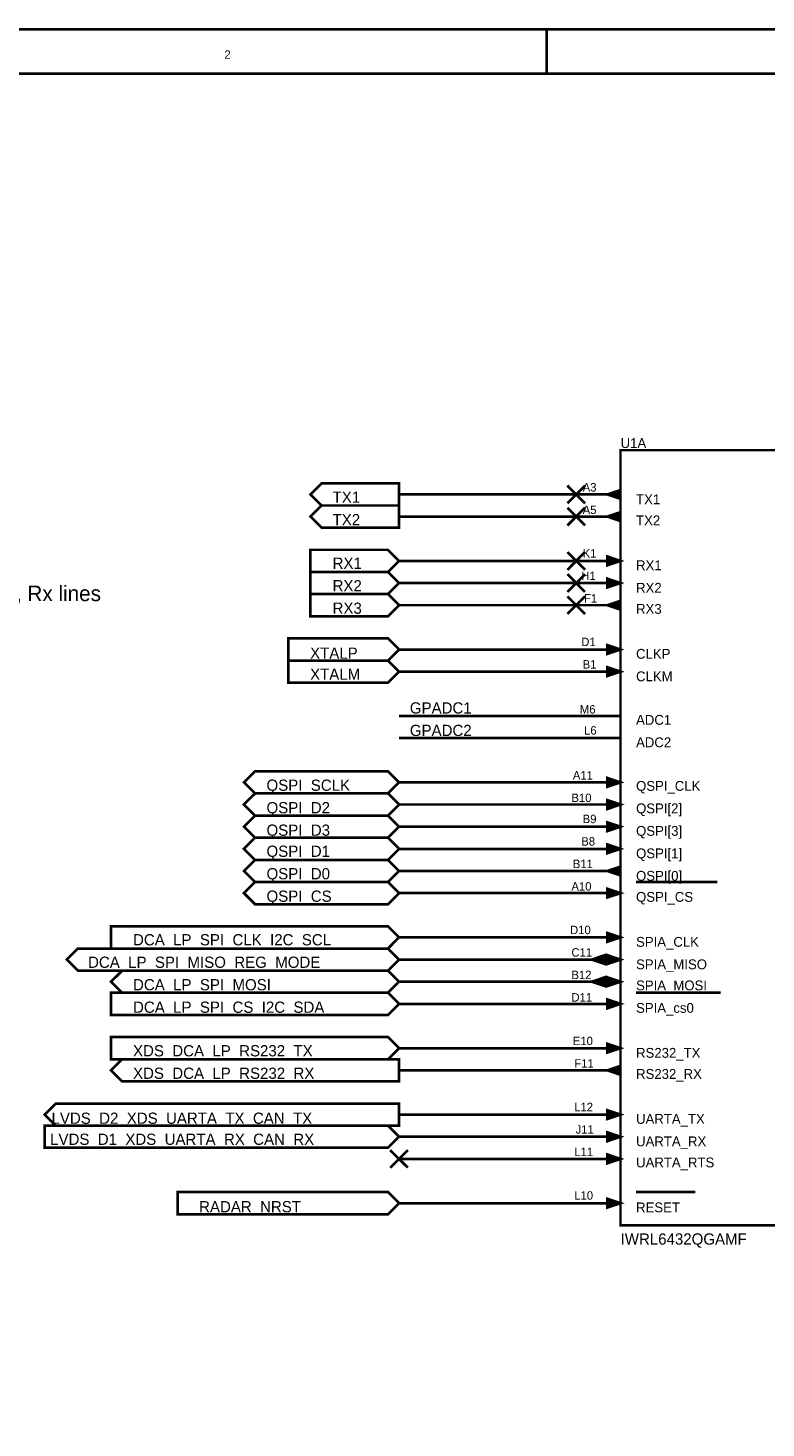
# Model space of a CAD drawing. Header units: inches. Extents: x 0 to 17, y 0 to 11.
# Tile 43 of 256: x 3.3 to 6.7, y 4.7 to 11. Entities that reach past the tile are written whole.
import ezdxf

# ---------------------------------------------------------------- set-up
doc = ezdxf.new("R2010")
doc.units = ezdxf.units.IN
doc.header["$MEASUREMENT"] = 0
doc.layers.add('Sheet', color=255, linetype='Continuous')

msp = doc.modelspace()

# ---------------------------------------------------------------- linework, layer by layer
at = {"layer": 'Sheet'}
for points in [[(0.0008, 11, 0.0118, 0.0118, 0), (17, 11, 0.0118, 0.0118, 0), (17, 0, 0.0118, 0.0118, 0), (0.0008, 0, 0.0118, 0.0118, 0), (0.0008, 11, 0.0118, 0.0118, 0)], [(0.0008, 11, 0.0039, 0.0039, 0), (0.0008, 0, 0.0039, 0.0039, 0), (17, 0, 0.0039, 0.0039, 0), (17, 11, 0.0039, 0.0039, 0), (0.0008, 11, 0.0039, 0.0039, 0), (0.0008, 11, 0.0039, 0.0039, 0)], [(0.2006, 10.7994, 0.0118, 0.0118, 0), (16.8002, 10.7994, 0.0118, 0.0118, 0), (16.8002, 0.1998, 0.0118, 0.0118, 0), (0.2006, 0.1998, 0.0118, 0.0118, 0), (0.2006, 10.7994, 0.0118, 0.0118, 0)], [(0.2006, 10.7994, 0.0039, 0.0039, 0), (0.2006, 0.1998, 0.0039, 0.0039, 0), (16.8002, 0.1998, 0.0039, 0.0039, 0), (16.8002, 10.7994, 0.0039, 0.0039, 0), (0.2006, 10.7994, 0.0039, 0.0039, 0), (0.2006, 10.7994, 0.0039, 0.0039, 0)], [(6.0003, 9.0997, 0.0118, 0.0118, 0), (7.8003, 9.0997, 0.0118, 0.0118, 0), (7.8003, 5.5999, 0.0118, 0.0118, 0), (6.0003, 5.5999, 0.0118, 0.0118, 0), (6.0003, 9.0997, 0.0118, 0.0118, 0)], [(6.0003, 9.0997, 0.0039, 0.0039, 0), (6.0003, 5.5999, 0.0039, 0.0039, 0), (7.8003, 5.5999, 0.0039, 0.0039, 0), (7.8003, 9.0997, 0.0039, 0.0039, 0), (6.0003, 9.0997, 0.0039, 0.0039, 0), (6.0003, 9.0997, 0.0039, 0.0039, 0)], [(4.6504, 8.8499, 0.0118, 0.0118, 0), (4.6005, 8.8998, 0.0118, 0.0118, 0), (4.6504, 8.9498, 0.0118, 0.0118, 0), (5.0005, 8.9498, 0.0118, 0.0118, 0), (5.0005, 8.8499, 0.0118, 0.0118, 0), (4.6504, 8.8499, 0.0118, 0.0118, 0)], [(4.6504, 8.8499, 0.0039, 0.0039, 0), (4.6005, 8.8998, 0.0039, 0.0039, 0), (4.6504, 8.9498, 0.0039, 0.0039, 0), (5.0005, 8.9498, 0.0039, 0.0039, 0), (5.0005, 8.8499, 0.0039, 0.0039, 0), (4.6504, 8.8499, 0.0039, 0.0039, 0)], [(5.9405, 8.8998, 0.0118, 0.0118, 0), (6.0003, 8.9197, 0.0118, 0.0118, 0), (6.0003, 8.88, 0.0118, 0.0118, 0), (5.9405, 8.8998, 0.0118, 0.0118, 0)], [(5.9405, 8.8998, 0.0039, 0.0039, 0), (6.0003, 8.9197, 0.0039, 0.0039, 0), (6.0003, 8.88, 0.0039, 0.0039, 0), (5.9405, 8.8998, 0.0039, 0.0039, 0)], [(4.6504, 8.75, 0.0118, 0.0118, 0), (4.6005, 8.7999, 0.0118, 0.0118, 0), (4.6504, 8.8499, 0.0118, 0.0118, 0), (5.0005, 8.8499, 0.0118, 0.0118, 0), (5.0005, 8.75, 0.0118, 0.0118, 0), (4.6504, 8.75, 0.0118, 0.0118, 0)], [(4.6504, 8.75, 0.0039, 0.0039, 0), (4.6005, 8.7999, 0.0039, 0.0039, 0), (4.6504, 8.8499, 0.0039, 0.0039, 0), (5.0005, 8.8499, 0.0039, 0.0039, 0), (5.0005, 8.75, 0.0039, 0.0039, 0), (4.6504, 8.75, 0.0039, 0.0039, 0)], [(5.9405, 8.7999, 0.0118, 0.0118, 0), (6.0003, 8.8197, 0.0118, 0.0118, 0), (6.0003, 8.7797, 0.0118, 0.0118, 0), (5.9405, 8.7999, 0.0118, 0.0118, 0)], [(5.9405, 8.7999, 0.0039, 0.0039, 0), (6.0003, 8.8197, 0.0039, 0.0039, 0), (6.0003, 8.7797, 0.0039, 0.0039, 0), (5.9405, 8.7999, 0.0039, 0.0039, 0)], [(4.6005, 8.5497, 0.0118, 0.0118, 0), (4.6005, 8.6497, 0.0118, 0.0118, 0), (4.9505, 8.6497, 0.0118, 0.0118, 0), (5.0005, 8.5997, 0.0118, 0.0118, 0), (4.9505, 8.5497, 0.0118, 0.0118, 0), (4.6005, 8.5497, 0.0118, 0.0118, 0)], [(4.6005, 8.5497, 0.0039, 0.0039, 0), (4.6005, 8.6497, 0.0039, 0.0039, 0), (4.9505, 8.6497, 0.0039, 0.0039, 0), (5.0005, 8.5997, 0.0039, 0.0039, 0), (4.9505, 8.5497, 0.0039, 0.0039, 0), (4.6005, 8.5497, 0.0039, 0.0039, 0)], [(5.9405, 8.6199, 0.0118, 0.0118, 0), (6.0003, 8.5997, 0.0118, 0.0118, 0), (5.9405, 8.5799, 0.0118, 0.0118, 0), (5.9405, 8.6199, 0.0118, 0.0118, 0)], [(5.9405, 8.6199, 0.0039, 0.0039, 0), (6.0003, 8.5997, 0.0039, 0.0039, 0), (5.9405, 8.5799, 0.0039, 0.0039, 0), (5.9405, 8.6199, 0.0039, 0.0039, 0)], [(4.6005, 8.4498, 0.0118, 0.0118, 0), (4.6005, 8.5497, 0.0118, 0.0118, 0), (4.9505, 8.5497, 0.0118, 0.0118, 0), (5.0005, 8.4998, 0.0118, 0.0118, 0), (4.9505, 8.4498, 0.0118, 0.0118, 0), (4.6005, 8.4498, 0.0118, 0.0118, 0)], [(4.6005, 8.4498, 0.0039, 0.0039, 0), (4.6005, 8.5497, 0.0039, 0.0039, 0), (4.9505, 8.5497, 0.0039, 0.0039, 0), (5.0005, 8.4998, 0.0039, 0.0039, 0), (4.9505, 8.4498, 0.0039, 0.0039, 0), (4.6005, 8.4498, 0.0039, 0.0039, 0)], [(5.9405, 8.52, 0.0118, 0.0118, 0), (6.0003, 8.4998, 0.0118, 0.0118, 0), (5.9405, 8.48, 0.0118, 0.0118, 0), (5.9405, 8.52, 0.0118, 0.0118, 0)], [(5.9405, 8.52, 0.0039, 0.0039, 0), (6.0003, 8.4998, 0.0039, 0.0039, 0), (5.9405, 8.48, 0.0039, 0.0039, 0), (5.9405, 8.52, 0.0039, 0.0039, 0)], [(4.6005, 8.3499, 0.0118, 0.0118, 0), (4.6005, 8.4498, 0.0118, 0.0118, 0), (4.9505, 8.4498, 0.0118, 0.0118, 0), (5.0005, 8.3999, 0.0118, 0.0118, 0), (4.9505, 8.3499, 0.0118, 0.0118, 0), (4.6005, 8.3499, 0.0118, 0.0118, 0)], [(4.6005, 8.3499, 0.0039, 0.0039, 0), (4.6005, 8.4498, 0.0039, 0.0039, 0), (4.9505, 8.4498, 0.0039, 0.0039, 0), (5.0005, 8.3999, 0.0039, 0.0039, 0), (4.9505, 8.3499, 0.0039, 0.0039, 0), (4.6005, 8.3499, 0.0039, 0.0039, 0)], [(5.9405, 8.3999, 0.0118, 0.0118, 0), (6.0003, 8.4197, 0.0118, 0.0118, 0), (6.0003, 8.3796, 0.0118, 0.0118, 0), (5.9405, 8.3999, 0.0118, 0.0118, 0)], [(5.9405, 8.3999, 0.0039, 0.0039, 0), (6.0003, 8.4197, 0.0039, 0.0039, 0), (6.0003, 8.3796, 0.0039, 0.0039, 0), (5.9405, 8.3999, 0.0039, 0.0039, 0)], [(4.5006, 8.1497, 0.0118, 0.0118, 0), (4.5006, 8.25, 0.0118, 0.0118, 0), (4.9505, 8.25, 0.0118, 0.0118, 0), (5.0005, 8.1996, 0.0118, 0.0118, 0), (4.9505, 8.1497, 0.0118, 0.0118, 0), (4.5006, 8.1497, 0.0118, 0.0118, 0)], [(4.5006, 8.1497, 0.0039, 0.0039, 0), (4.5006, 8.25, 0.0039, 0.0039, 0), (4.9505, 8.25, 0.0039, 0.0039, 0), (5.0005, 8.1996, 0.0039, 0.0039, 0), (4.9505, 8.1497, 0.0039, 0.0039, 0), (4.5006, 8.1497, 0.0039, 0.0039, 0)], [(5.9405, 8.2199, 0.0118, 0.0118, 0), (6.0003, 8.1996, 0.0118, 0.0118, 0), (5.9405, 8.1798, 0.0118, 0.0118, 0), (5.9405, 8.2199, 0.0118, 0.0118, 0)], [(5.9405, 8.2199, 0.0039, 0.0039, 0), (6.0003, 8.1996, 0.0039, 0.0039, 0), (5.9405, 8.1798, 0.0039, 0.0039, 0), (5.9405, 8.2199, 0.0039, 0.0039, 0)], [(4.5006, 8.0498, 0.0118, 0.0118, 0), (4.5006, 8.1497, 0.0118, 0.0118, 0), (4.9505, 8.1497, 0.0118, 0.0118, 0), (5.0005, 8.0997, 0.0118, 0.0118, 0), (4.9505, 8.0498, 0.0118, 0.0118, 0), (4.5006, 8.0498, 0.0118, 0.0118, 0)], [(4.5006, 8.0498, 0.0039, 0.0039, 0), (4.5006, 8.1497, 0.0039, 0.0039, 0), (4.9505, 8.1497, 0.0039, 0.0039, 0), (5.0005, 8.0997, 0.0039, 0.0039, 0), (4.9505, 8.0498, 0.0039, 0.0039, 0), (4.5006, 8.0498, 0.0039, 0.0039, 0)], [(5.9405, 8.12, 0.0118, 0.0118, 0), (6.0003, 8.0997, 0.0118, 0.0118, 0), (5.9405, 8.0799, 0.0118, 0.0118, 0), (5.9405, 8.12, 0.0118, 0.0118, 0)], [(5.9405, 8.12, 0.0039, 0.0039, 0), (6.0003, 8.0997, 0.0039, 0.0039, 0), (5.9405, 8.0799, 0.0039, 0.0039, 0), (5.9405, 8.12, 0.0039, 0.0039, 0)], [(4.3503, 7.5498, 0.0118, 0.0118, 0), (4.3003, 7.5998, 0.0118, 0.0118, 0), (4.3503, 7.6497, 0.0118, 0.0118, 0), (4.9505, 7.6497, 0.0118, 0.0118, 0), (5.0005, 7.5998, 0.0118, 0.0118, 0), (4.9505, 7.5498, 0.0118, 0.0118, 0), (4.3503, 7.5498, 0.0118, 0.0118, 0)], [(4.3503, 7.5498, 0.0039, 0.0039, 0), (4.3003, 7.5998, 0.0039, 0.0039, 0), (4.3503, 7.6497, 0.0039, 0.0039, 0), (4.9505, 7.6497, 0.0039, 0.0039, 0), (5.0005, 7.5998, 0.0039, 0.0039, 0), (4.9505, 7.5498, 0.0039, 0.0039, 0), (4.3503, 7.5498, 0.0039, 0.0039, 0)], [(5.9405, 7.62, 0.0118, 0.0118, 0), (6.0003, 7.5998, 0.0118, 0.0118, 0), (5.9405, 7.5799, 0.0118, 0.0118, 0), (5.9405, 7.62, 0.0118, 0.0118, 0)], [(5.9405, 7.62, 0.0039, 0.0039, 0), (6.0003, 7.5998, 0.0039, 0.0039, 0), (5.9405, 7.5799, 0.0039, 0.0039, 0), (5.9405, 7.62, 0.0039, 0.0039, 0)], [(4.3503, 7.4499, 0.0118, 0.0118, 0), (4.3003, 7.4999, 0.0118, 0.0118, 0), (4.3503, 7.5498, 0.0118, 0.0118, 0), (4.9505, 7.5498, 0.0118, 0.0118, 0), (5.0005, 7.4999, 0.0118, 0.0118, 0), (4.9505, 7.4499, 0.0118, 0.0118, 0), (4.3503, 7.4499, 0.0118, 0.0118, 0)], [(4.3503, 7.4499, 0.0039, 0.0039, 0), (4.3003, 7.4999, 0.0039, 0.0039, 0), (4.3503, 7.5498, 0.0039, 0.0039, 0), (4.9505, 7.5498, 0.0039, 0.0039, 0), (5.0005, 7.4999, 0.0039, 0.0039, 0), (4.9505, 7.4499, 0.0039, 0.0039, 0), (4.3503, 7.4499, 0.0039, 0.0039, 0)], [(5.9405, 7.5197, 0.0118, 0.0118, 0), (6.0003, 7.4999, 0.0118, 0.0118, 0), (5.9405, 7.4796, 0.0118, 0.0118, 0), (5.9405, 7.5197, 0.0118, 0.0118, 0)], [(5.9405, 7.5197, 0.0039, 0.0039, 0), (6.0003, 7.4999, 0.0039, 0.0039, 0), (5.9405, 7.4796, 0.0039, 0.0039, 0), (5.9405, 7.5197, 0.0039, 0.0039, 0)], [(4.3503, 7.35, 0.0118, 0.0118, 0), (4.3003, 7.3999, 0.0118, 0.0118, 0), (4.3503, 7.4499, 0.0118, 0.0118, 0), (4.9505, 7.4499, 0.0118, 0.0118, 0), (5.0005, 7.3999, 0.0118, 0.0118, 0), (4.9505, 7.35, 0.0118, 0.0118, 0), (4.3503, 7.35, 0.0118, 0.0118, 0)], [(4.3503, 7.35, 0.0039, 0.0039, 0), (4.3003, 7.3999, 0.0039, 0.0039, 0), (4.3503, 7.4499, 0.0039, 0.0039, 0), (4.9505, 7.4499, 0.0039, 0.0039, 0), (5.0005, 7.3999, 0.0039, 0.0039, 0), (4.9505, 7.35, 0.0039, 0.0039, 0), (4.3503, 7.35, 0.0039, 0.0039, 0)], [(5.9405, 7.4198, 0.0118, 0.0118, 0), (6.0003, 7.3999, 0.0118, 0.0118, 0), (5.9405, 7.3797, 0.0118, 0.0118, 0), (5.9405, 7.4198, 0.0118, 0.0118, 0)], [(5.9405, 7.4198, 0.0039, 0.0039, 0), (6.0003, 7.3999, 0.0039, 0.0039, 0), (5.9405, 7.3797, 0.0039, 0.0039, 0), (5.9405, 7.4198, 0.0039, 0.0039, 0)], [(4.3503, 7.2497, 0.0118, 0.0118, 0), (4.3003, 7.2996, 0.0118, 0.0118, 0), (4.3503, 7.35, 0.0118, 0.0118, 0), (4.9505, 7.35, 0.0118, 0.0118, 0), (5.0005, 7.2996, 0.0118, 0.0118, 0), (4.9505, 7.2497, 0.0118, 0.0118, 0), (4.3503, 7.2497, 0.0118, 0.0118, 0)], [(4.3503, 7.2497, 0.0039, 0.0039, 0), (4.3003, 7.2996, 0.0039, 0.0039, 0), (4.3503, 7.35, 0.0039, 0.0039, 0), (4.9505, 7.35, 0.0039, 0.0039, 0), (5.0005, 7.2996, 0.0039, 0.0039, 0), (4.9505, 7.2497, 0.0039, 0.0039, 0), (4.3503, 7.2497, 0.0039, 0.0039, 0)], [(5.9405, 7.3199, 0.0118, 0.0118, 0), (6.0003, 7.2996, 0.0118, 0.0118, 0), (5.9405, 7.2798, 0.0118, 0.0118, 0), (5.9405, 7.3199, 0.0118, 0.0118, 0)], [(5.9405, 7.3199, 0.0039, 0.0039, 0), (6.0003, 7.2996, 0.0039, 0.0039, 0), (5.9405, 7.2798, 0.0039, 0.0039, 0), (5.9405, 7.3199, 0.0039, 0.0039, 0)], [(4.3503, 7.1498, 0.0118, 0.0118, 0), (4.3003, 7.1997, 0.0118, 0.0118, 0), (4.3503, 7.2497, 0.0118, 0.0118, 0), (4.9505, 7.2497, 0.0118, 0.0118, 0), (5.0005, 7.1997, 0.0118, 0.0118, 0), (4.9505, 7.1498, 0.0118, 0.0118, 0), (4.3503, 7.1498, 0.0118, 0.0118, 0)], [(4.3503, 7.1498, 0.0039, 0.0039, 0), (4.3003, 7.1997, 0.0039, 0.0039, 0), (4.3503, 7.2497, 0.0039, 0.0039, 0), (4.9505, 7.2497, 0.0039, 0.0039, 0), (5.0005, 7.1997, 0.0039, 0.0039, 0), (4.9505, 7.1498, 0.0039, 0.0039, 0), (4.3503, 7.1498, 0.0039, 0.0039, 0)], [(5.9405, 7.1997, 0.0118, 0.0118, 0), (6.0003, 7.2199, 0.0118, 0.0118, 0), (6.0003, 7.1799, 0.0118, 0.0118, 0), (5.9405, 7.1997, 0.0118, 0.0118, 0)], [(5.9405, 7.1997, 0.0039, 0.0039, 0), (6.0003, 7.2199, 0.0039, 0.0039, 0), (6.0003, 7.1799, 0.0039, 0.0039, 0), (5.9405, 7.1997, 0.0039, 0.0039, 0)], [(4.3503, 7.0498, 0.0118, 0.0118, 0), (4.3003, 7.0998, 0.0118, 0.0118, 0), (4.3503, 7.1498, 0.0118, 0.0118, 0), (4.9505, 7.1498, 0.0118, 0.0118, 0), (5.0005, 7.0998, 0.0118, 0.0118, 0), (4.9505, 7.0498, 0.0118, 0.0118, 0), (4.3503, 7.0498, 0.0118, 0.0118, 0)], [(4.3503, 7.0498, 0.0039, 0.0039, 0), (4.3003, 7.0998, 0.0039, 0.0039, 0), (4.3503, 7.1498, 0.0039, 0.0039, 0), (4.9505, 7.1498, 0.0039, 0.0039, 0), (5.0005, 7.0998, 0.0039, 0.0039, 0), (4.9505, 7.0498, 0.0039, 0.0039, 0), (4.3503, 7.0498, 0.0039, 0.0039, 0)], [(5.9405, 7.1196, 0.0118, 0.0118, 0), (6.0003, 7.0998, 0.0118, 0.0118, 0), (5.9405, 7.08, 0.0118, 0.0118, 0), (5.9405, 7.1196, 0.0118, 0.0118, 0)], [(5.9405, 7.1196, 0.0039, 0.0039, 0), (6.0003, 7.0998, 0.0039, 0.0039, 0), (5.9405, 7.08, 0.0039, 0.0039, 0), (5.9405, 7.1196, 0.0039, 0.0039, 0)], [(3.7005, 6.8496, 0.0118, 0.0118, 0), (3.7005, 6.9499, 0.0118, 0.0118, 0), (4.9505, 6.9499, 0.0118, 0.0118, 0), (5.0005, 6.9, 0.0118, 0.0118, 0), (4.9505, 6.8496, 0.0118, 0.0118, 0), (3.7005, 6.8496, 0.0118, 0.0118, 0)], [(3.7005, 6.8496, 0.0039, 0.0039, 0), (3.7005, 6.9499, 0.0039, 0.0039, 0), (4.9505, 6.9499, 0.0039, 0.0039, 0), (5.0005, 6.9, 0.0039, 0.0039, 0), (4.9505, 6.8496, 0.0039, 0.0039, 0), (3.7005, 6.8496, 0.0039, 0.0039, 0)], [(5.9405, 6.9198, 0.0118, 0.0118, 0), (6.0003, 6.9, 0.0118, 0.0118, 0), (5.9405, 6.8798, 0.0118, 0.0118, 0), (5.9405, 6.9198, 0.0118, 0.0118, 0)], [(5.9405, 6.9198, 0.0039, 0.0039, 0), (6.0003, 6.9, 0.0039, 0.0039, 0), (5.9405, 6.8798, 0.0039, 0.0039, 0), (5.9405, 6.9198, 0.0039, 0.0039, 0)], [(3.5507, 6.7497, 0.0118, 0.0118, 0), (3.5007, 6.7997, 0.0118, 0.0118, 0), (3.5507, 6.8496, 0.0118, 0.0118, 0), (4.9505, 6.8496, 0.0118, 0.0118, 0), (5.0005, 6.7997, 0.0118, 0.0118, 0), (4.9505, 6.7497, 0.0118, 0.0118, 0), (3.5507, 6.7497, 0.0118, 0.0118, 0)], [(3.5507, 6.7497, 0.0039, 0.0039, 0), (3.5007, 6.7997, 0.0039, 0.0039, 0), (3.5507, 6.8496, 0.0039, 0.0039, 0), (4.9505, 6.8496, 0.0039, 0.0039, 0), (5.0005, 6.7997, 0.0039, 0.0039, 0), (4.9505, 6.7497, 0.0039, 0.0039, 0), (3.5507, 6.7497, 0.0039, 0.0039, 0)], [(5.9302, 6.8199, 0.0118, 0.0118, 0), (5.9302, 6.7798, 0.0118, 0.0118, 0), (5.8703, 6.7997, 0.0118, 0.0118, 0), (5.9302, 6.8199, 0.0118, 0.0118, 0)], [(5.9405, 6.8199, 0.0118, 0.0118, 0), (6.0003, 6.7997, 0.0118, 0.0118, 0), (5.9405, 6.7798, 0.0118, 0.0118, 0), (5.9405, 6.8199, 0.0118, 0.0118, 0)], [(5.9302, 6.8199, 0.0039, 0.0039, 0), (5.9302, 6.7798, 0.0039, 0.0039, 0), (5.8703, 6.7997, 0.0039, 0.0039, 0), (5.9302, 6.8199, 0.0039, 0.0039, 0)], [(5.9405, 6.8199, 0.0039, 0.0039, 0), (6.0003, 6.7997, 0.0039, 0.0039, 0), (5.9405, 6.7798, 0.0039, 0.0039, 0), (5.9405, 6.8199, 0.0039, 0.0039, 0)], [(3.7505, 6.6498, 0.0118, 0.0118, 0), (3.7005, 6.6998, 0.0118, 0.0118, 0), (3.7505, 6.7497, 0.0118, 0.0118, 0), (4.9505, 6.7497, 0.0118, 0.0118, 0), (5.0005, 6.6998, 0.0118, 0.0118, 0), (4.9505, 6.6498, 0.0118, 0.0118, 0), (3.7505, 6.6498, 0.0118, 0.0118, 0)], [(3.7505, 6.6498, 0.0039, 0.0039, 0), (3.7005, 6.6998, 0.0039, 0.0039, 0), (3.7505, 6.7497, 0.0039, 0.0039, 0), (4.9505, 6.7497, 0.0039, 0.0039, 0), (5.0005, 6.6998, 0.0039, 0.0039, 0), (4.9505, 6.6498, 0.0039, 0.0039, 0), (3.7505, 6.6498, 0.0039, 0.0039, 0)], [(5.9302, 6.72, 0.0118, 0.0118, 0), (5.9302, 6.6799, 0.0118, 0.0118, 0), (5.8703, 6.6998, 0.0118, 0.0118, 0), (5.9302, 6.72, 0.0118, 0.0118, 0)], [(5.9302, 6.72, 0.0039, 0.0039, 0), (5.9302, 6.6799, 0.0039, 0.0039, 0), (5.8703, 6.6998, 0.0039, 0.0039, 0), (5.9302, 6.72, 0.0039, 0.0039, 0)], [(5.9405, 6.72, 0.0118, 0.0118, 0), (6.0003, 6.6998, 0.0118, 0.0118, 0), (5.9405, 6.6799, 0.0118, 0.0118, 0), (5.9405, 6.72, 0.0118, 0.0118, 0)], [(5.9405, 6.72, 0.0039, 0.0039, 0), (6.0003, 6.6998, 0.0039, 0.0039, 0), (5.9405, 6.6799, 0.0039, 0.0039, 0), (5.9405, 6.72, 0.0039, 0.0039, 0)], [(3.7005, 6.5499, 0.0118, 0.0118, 0), (3.7005, 6.6498, 0.0118, 0.0118, 0), (4.9505, 6.6498, 0.0118, 0.0118, 0), (5.0005, 6.5998, 0.0118, 0.0118, 0), (4.9505, 6.5499, 0.0118, 0.0118, 0), (3.7005, 6.5499, 0.0118, 0.0118, 0)], [(3.7005, 6.5499, 0.0039, 0.0039, 0), (3.7005, 6.6498, 0.0039, 0.0039, 0), (4.9505, 6.6498, 0.0039, 0.0039, 0), (5.0005, 6.5998, 0.0039, 0.0039, 0), (4.9505, 6.5499, 0.0039, 0.0039, 0), (3.7005, 6.5499, 0.0039, 0.0039, 0)], [(5.9405, 6.6197, 0.0118, 0.0118, 0), (6.0003, 6.5998, 0.0118, 0.0118, 0), (5.9405, 6.5796, 0.0118, 0.0118, 0), (5.9405, 6.6197, 0.0118, 0.0118, 0)], [(5.9405, 6.6197, 0.0039, 0.0039, 0), (6.0003, 6.5998, 0.0039, 0.0039, 0), (5.9405, 6.5796, 0.0039, 0.0039, 0), (5.9405, 6.6197, 0.0039, 0.0039, 0)], [(3.7005, 6.3497, 0.0118, 0.0118, 0), (3.7005, 6.45, 0.0118, 0.0118, 0), (4.9505, 6.45, 0.0118, 0.0118, 0), (5.0005, 6.3996, 0.0118, 0.0118, 0), (4.9505, 6.3497, 0.0118, 0.0118, 0), (3.7005, 6.3497, 0.0118, 0.0118, 0)], [(3.7005, 6.3497, 0.0039, 0.0039, 0), (3.7005, 6.45, 0.0039, 0.0039, 0), (4.9505, 6.45, 0.0039, 0.0039, 0), (5.0005, 6.3996, 0.0039, 0.0039, 0), (4.9505, 6.3497, 0.0039, 0.0039, 0), (3.7005, 6.3497, 0.0039, 0.0039, 0)], [(5.9405, 6.4198, 0.0118, 0.0118, 0), (6.0003, 6.3996, 0.0118, 0.0118, 0), (5.9405, 6.3798, 0.0118, 0.0118, 0), (5.9405, 6.4198, 0.0118, 0.0118, 0)], [(5.9405, 6.4198, 0.0039, 0.0039, 0), (6.0003, 6.3996, 0.0039, 0.0039, 0), (5.9405, 6.3798, 0.0039, 0.0039, 0), (5.9405, 6.4198, 0.0039, 0.0039, 0)], [(3.7505, 6.2497, 0.0118, 0.0118, 0), (3.7005, 6.2997, 0.0118, 0.0118, 0), (3.7505, 6.3497, 0.0118, 0.0118, 0), (5.0005, 6.3497, 0.0118, 0.0118, 0), (5.0005, 6.2497, 0.0118, 0.0118, 0), (3.7505, 6.2497, 0.0118, 0.0118, 0)], [(3.7505, 6.2497, 0.0039, 0.0039, 0), (3.7005, 6.2997, 0.0039, 0.0039, 0), (3.7505, 6.3497, 0.0039, 0.0039, 0), (5.0005, 6.3497, 0.0039, 0.0039, 0), (5.0005, 6.2497, 0.0039, 0.0039, 0), (3.7505, 6.2497, 0.0039, 0.0039, 0)], [(5.9405, 6.2997, 0.0118, 0.0118, 0), (6.0003, 6.3199, 0.0118, 0.0118, 0), (6.0003, 6.2799, 0.0118, 0.0118, 0), (5.9405, 6.2997, 0.0118, 0.0118, 0)], [(5.9405, 6.2997, 0.0039, 0.0039, 0), (6.0003, 6.3199, 0.0039, 0.0039, 0), (6.0003, 6.2799, 0.0039, 0.0039, 0), (5.9405, 6.2997, 0.0039, 0.0039, 0)], [(3.4503, 6.0499, 0.0118, 0.0118, 0), (3.4004, 6.0999, 0.0118, 0.0118, 0), (3.4503, 6.1498, 0.0118, 0.0118, 0), (5.0005, 6.1498, 0.0118, 0.0118, 0), (5.0005, 6.0499, 0.0118, 0.0118, 0), (3.4503, 6.0499, 0.0118, 0.0118, 0)], [(3.4503, 6.0499, 0.0039, 0.0039, 0), (3.4004, 6.0999, 0.0039, 0.0039, 0), (3.4503, 6.1498, 0.0039, 0.0039, 0), (5.0005, 6.1498, 0.0039, 0.0039, 0), (5.0005, 6.0499, 0.0039, 0.0039, 0), (3.4503, 6.0499, 0.0039, 0.0039, 0)], [(5.9405, 6.1197, 0.0118, 0.0118, 0), (6.0003, 6.0999, 0.0118, 0.0118, 0), (5.9405, 6.0797, 0.0118, 0.0118, 0), (5.9405, 6.1197, 0.0118, 0.0118, 0)], [(5.9405, 6.1197, 0.0039, 0.0039, 0), (6.0003, 6.0999, 0.0039, 0.0039, 0), (5.9405, 6.0797, 0.0039, 0.0039, 0), (5.9405, 6.1197, 0.0039, 0.0039, 0)], [(3.4004, 5.95, 0.0118, 0.0118, 0), (3.4004, 6.0499, 0.0118, 0.0118, 0), (4.9505, 6.0499, 0.0118, 0.0118, 0), (5.0005, 6, 0.0118, 0.0118, 0), (4.9505, 5.95, 0.0118, 0.0118, 0), (3.4004, 5.95, 0.0118, 0.0118, 0)], [(3.4004, 5.95, 0.0039, 0.0039, 0), (3.4004, 6.0499, 0.0039, 0.0039, 0), (4.9505, 6.0499, 0.0039, 0.0039, 0), (5.0005, 6, 0.0039, 0.0039, 0), (4.9505, 5.95, 0.0039, 0.0039, 0), (3.4004, 5.95, 0.0039, 0.0039, 0)], [(5.9405, 6.0198, 0.0118, 0.0118, 0), (6.0003, 6, 0.0118, 0.0118, 0), (5.9405, 5.9797, 0.0118, 0.0118, 0), (5.9405, 6.0198, 0.0118, 0.0118, 0)], [(5.9405, 6.0198, 0.0039, 0.0039, 0), (6.0003, 6, 0.0039, 0.0039, 0), (5.9405, 5.9797, 0.0039, 0.0039, 0), (5.9405, 6.0198, 0.0039, 0.0039, 0)], [(5.9405, 5.9199, 0.0118, 0.0118, 0), (6.0003, 5.8997, 0.0118, 0.0118, 0), (5.9405, 5.8798, 0.0118, 0.0118, 0), (5.9405, 5.9199, 0.0118, 0.0118, 0)], [(5.9405, 5.9199, 0.0039, 0.0039, 0), (6.0003, 5.8997, 0.0039, 0.0039, 0), (5.9405, 5.8798, 0.0039, 0.0039, 0), (5.9405, 5.9199, 0.0039, 0.0039, 0)], [(4.0006, 5.6499, 0.0118, 0.0118, 0), (4.0006, 5.7498, 0.0118, 0.0118, 0), (4.9509, 5.7498, 0.0118, 0.0118, 0), (5.0009, 5.6998, 0.0118, 0.0118, 0), (4.9509, 5.6499, 0.0118, 0.0118, 0), (4.0006, 5.6499, 0.0118, 0.0118, 0)], [(4.0006, 5.6499, 0.0039, 0.0039, 0), (4.0006, 5.7498, 0.0039, 0.0039, 0), (4.9509, 5.7498, 0.0039, 0.0039, 0), (5.0009, 5.6998, 0.0039, 0.0039, 0), (4.9509, 5.6499, 0.0039, 0.0039, 0), (4.0006, 5.6499, 0.0039, 0.0039, 0)], [(5.9405, 5.7197, 0.0118, 0.0118, 0), (6.0003, 5.6998, 0.0118, 0.0118, 0), (5.9405, 5.68, 0.0118, 0.0118, 0), (5.9405, 5.7197, 0.0118, 0.0118, 0)], [(5.9405, 5.7197, 0.0039, 0.0039, 0), (6.0003, 5.6998, 0.0039, 0.0039, 0), (5.9405, 5.68, 0.0039, 0.0039, 0), (5.9405, 5.7197, 0.0039, 0.0039, 0)]]:
    msp.add_lwpolyline(points, format="xyseb", close=True, dxfattribs=at)
for points in [[(5.6669, 11, 0.0118, 0.0118, 0), (5.6669, 10.7998, 0.0118, 0.0118, 0)], [(5.7605, 8.8598, 0.0118, 0.0118, 0), (5.8402, 8.9399, 0.0118, 0.0118, 0)], [(5.7605, 8.9399, 0.0118, 0.0118, 0), (5.8402, 8.8598, 0.0118, 0.0118, 0)], [(5.8005, 8.8998, 0.0118, 0.0118, 0), (5.0005, 8.8998, 0.0118, 0.0118, 0)], [(6.0003, 8.8998, 0.0118, 0.0118, 0), (5.8005, 8.8998, 0.0118, 0.0118, 0)], [(5.0005, 8.7999, 0.0118, 0.0118, 0), (5.8005, 8.7999, 0.0118, 0.0118, 0)], [(5.7605, 8.7599, 0.0118, 0.0118, 0), (5.8402, 8.84, 0.0118, 0.0118, 0)], [(5.7605, 8.84, 0.0118, 0.0118, 0), (5.8402, 8.7599, 0.0118, 0.0118, 0)], [(6.0003, 8.7999, 0.0118, 0.0118, 0), (5.8005, 8.7999, 0.0118, 0.0118, 0)], [(5.8005, 8.5997, 0.0118, 0.0118, 0), (5.0005, 8.5997, 0.0118, 0.0118, 0)], [(5.7605, 8.5597, 0.0118, 0.0118, 0), (5.8402, 8.6397, 0.0118, 0.0118, 0)], [(5.7605, 8.6397, 0.0118, 0.0118, 0), (5.8402, 8.5597, 0.0118, 0.0118, 0)], [(6.0003, 8.5997, 0.0118, 0.0118, 0), (5.8005, 8.5997, 0.0118, 0.0118, 0)], [(5.7605, 8.4597, 0.0118, 0.0118, 0), (5.8402, 8.5398, 0.0118, 0.0118, 0)], [(5.7605, 8.5398, 0.0118, 0.0118, 0), (5.8402, 8.4597, 0.0118, 0.0118, 0)], [(5.0005, 8.4998, 0.0118, 0.0118, 0), (5.8005, 8.4998, 0.0118, 0.0118, 0)], [(6.0003, 8.4998, 0.0118, 0.0118, 0), (5.8005, 8.4998, 0.0118, 0.0118, 0)], [(5.7605, 8.3598, 0.0118, 0.0118, 0), (5.8402, 8.4399, 0.0118, 0.0118, 0)], [(5.7605, 8.4399, 0.0118, 0.0118, 0), (5.8402, 8.3598, 0.0118, 0.0118, 0)], [(5.8005, 8.3999, 0.0118, 0.0118, 0), (5.0005, 8.3999, 0.0118, 0.0118, 0)], [(6.0003, 8.3999, 0.0118, 0.0118, 0), (5.8005, 8.3999, 0.0118, 0.0118, 0)], [(5.0005, 8.1996, 0.0118, 0.0118, 0), (5.8005, 8.1996, 0.0118, 0.0118, 0)], [(6.0003, 8.1996, 0.0118, 0.0118, 0), (5.8005, 8.1996, 0.0118, 0.0118, 0)], [(5.8005, 8.0997, 0.0118, 0.0118, 0), (5.0005, 8.0997, 0.0118, 0.0118, 0)], [(6.0003, 8.0997, 0.0118, 0.0118, 0), (5.8005, 8.0997, 0.0118, 0.0118, 0)], [(5.0005, 7.8999, 0.0118, 0.0118, 0), (5.8005, 7.8999, 0.0118, 0.0118, 0)], [(6.0003, 7.8999, 0.0118, 0.0118, 0), (5.8005, 7.8999, 0.0118, 0.0118, 0)], [(5.0005, 7.8, 0.0118, 0.0118, 0), (5.8005, 7.8, 0.0118, 0.0118, 0)], [(6.0003, 7.8, 0.0118, 0.0118, 0), (5.8005, 7.8, 0.0118, 0.0118, 0)], [(5.0005, 7.5998, 0.0118, 0.0118, 0), (5.8005, 7.5998, 0.0118, 0.0118, 0)], [(6.0003, 7.5998, 0.0118, 0.0118, 0), (5.8005, 7.5998, 0.0118, 0.0118, 0)], [(5.0005, 7.4999, 0.0118, 0.0118, 0), (5.8005, 7.4999, 0.0118, 0.0118, 0)], [(6.0003, 7.4999, 0.0118, 0.0118, 0), (5.8005, 7.4999, 0.0118, 0.0118, 0)], [(5.0005, 7.3999, 0.0118, 0.0118, 0), (5.8005, 7.3999, 0.0118, 0.0118, 0)], [(6.0003, 7.3999, 0.0118, 0.0118, 0), (5.8005, 7.3999, 0.0118, 0.0118, 0)], [(5.0005, 7.2996, 0.0118, 0.0118, 0), (5.8005, 7.2996, 0.0118, 0.0118, 0)], [(6.0003, 7.2996, 0.0118, 0.0118, 0), (5.8005, 7.2996, 0.0118, 0.0118, 0)], [(5.0005, 7.1997, 0.0118, 0.0118, 0), (5.8005, 7.1997, 0.0118, 0.0118, 0)], [(6.0003, 7.1997, 0.0118, 0.0118, 0), (5.8005, 7.1997, 0.0118, 0.0118, 0)], [(6.1351, 7.1498, 0.0118, 0.0118, 0), (6.0705, 7.1498, 0.0118, 0.0118, 0)], [(6.1914, 7.1498, 0.0118, 0.0118, 0), (6.1351, 7.1498, 0.0118, 0.0118, 0)], [(6.241, 7.1498, 0.0118, 0.0118, 0), (6.1914, 7.1498, 0.0118, 0.0118, 0)], [(6.2755, 7.1498, 0.0118, 0.0118, 0), (6.241, 7.1498, 0.0118, 0.0118, 0)], [(6.3278, 7.1498, 0.0118, 0.0118, 0), (6.2755, 7.1498, 0.0118, 0.0118, 0)], [(6.3853, 7.1498, 0.0118, 0.0118, 0), (6.3278, 7.1498, 0.0118, 0.0118, 0)], [(6.4368, 7.1498, 0.0118, 0.0118, 0), (6.3853, 7.1498, 0.0118, 0.0118, 0)], [(5.0005, 7.0998, 0.0118, 0.0118, 0), (5.8005, 7.0998, 0.0118, 0.0118, 0)], [(6.0003, 7.0998, 0.0118, 0.0118, 0), (5.8005, 7.0998, 0.0118, 0.0118, 0)], [(5.8005, 6.9, 0.0118, 0.0118, 0), (5.0005, 6.9, 0.0118, 0.0118, 0)], [(6.0003, 6.9, 0.0118, 0.0118, 0), (5.8005, 6.9, 0.0118, 0.0118, 0)], [(5.0005, 6.7997, 0.0118, 0.0118, 0), (5.8005, 6.7997, 0.0118, 0.0118, 0)], [(6.0003, 6.7997, 0.0118, 0.0118, 0), (5.8005, 6.7997, 0.0118, 0.0118, 0)], [(5.8005, 6.6998, 0.0118, 0.0118, 0), (5.0005, 6.6998, 0.0118, 0.0118, 0)], [(6.0003, 6.6998, 0.0118, 0.0118, 0), (5.8005, 6.6998, 0.0118, 0.0118, 0)], [(6.1264, 6.6498, 0.0118, 0.0118, 0), (6.0705, 6.6498, 0.0118, 0.0118, 0)], [(6.1764, 6.6498, 0.0118, 0.0118, 0), (6.1264, 6.6498, 0.0118, 0.0118, 0)], [(6.2109, 6.6498, 0.0118, 0.0118, 0), (6.1764, 6.6498, 0.0118, 0.0118, 0)], [(6.2672, 6.6498, 0.0118, 0.0118, 0), (6.2109, 6.6498, 0.0118, 0.0118, 0)], [(6.3195, 6.6498, 0.0118, 0.0118, 0), (6.2672, 6.6498, 0.0118, 0.0118, 0)], [(6.3623, 6.6498, 0.0118, 0.0118, 0), (6.3195, 6.6498, 0.0118, 0.0118, 0)], [(6.4051, 6.6498, 0.0118, 0.0118, 0), (6.3623, 6.6498, 0.0118, 0.0118, 0)], [(6.4519, 6.6498, 0.0118, 0.0118, 0), (6.4051, 6.6498, 0.0118, 0.0118, 0)], [(5.8005, 6.5998, 0.0118, 0.0118, 0), (5.0005, 6.5998, 0.0118, 0.0118, 0)], [(6.0003, 6.5998, 0.0118, 0.0118, 0), (5.8005, 6.5998, 0.0118, 0.0118, 0)], [(5.8005, 6.3996, 0.0118, 0.0118, 0), (5.0005, 6.3996, 0.0118, 0.0118, 0)], [(6.0003, 6.3996, 0.0118, 0.0118, 0), (5.8005, 6.3996, 0.0118, 0.0118, 0)], [(5.8005, 6.2997, 0.0118, 0.0118, 0), (5.0005, 6.2997, 0.0118, 0.0118, 0)], [(6.0003, 6.2997, 0.0118, 0.0118, 0), (5.8005, 6.2997, 0.0118, 0.0118, 0)], [(5.8005, 6.0999, 0.0118, 0.0118, 0), (5.0005, 6.0999, 0.0118, 0.0118, 0)], [(6.0003, 6.0999, 0.0118, 0.0118, 0), (5.8005, 6.0999, 0.0118, 0.0118, 0)], [(5.8005, 6, 0.0118, 0.0118, 0), (5.0005, 6, 0.0118, 0.0118, 0)], [(6.0003, 6, 0.0118, 0.0118, 0), (5.8005, 6, 0.0118, 0.0118, 0)], [(4.9604, 5.86, 0.0118, 0.0118, 0), (5.0405, 5.9397, 0.0118, 0.0118, 0)], [(4.9604, 5.9397, 0.0118, 0.0118, 0), (5.0405, 5.86, 0.0118, 0.0118, 0)], [(5.8005, 5.8997, 0.0118, 0.0118, 0), (5.0005, 5.8997, 0.0118, 0.0118, 0)], [(6.0003, 5.8997, 0.0118, 0.0118, 0), (5.8005, 5.8997, 0.0118, 0.0118, 0)], [(6.1276, 5.7498, 0.0118, 0.0118, 0), (6.0705, 5.7498, 0.0118, 0.0118, 0)], [(6.1795, 5.7498, 0.0118, 0.0118, 0), (6.1276, 5.7498, 0.0118, 0.0118, 0)], [(6.2358, 5.7498, 0.0118, 0.0118, 0), (6.1795, 5.7498, 0.0118, 0.0118, 0)], [(6.2878, 5.7498, 0.0118, 0.0118, 0), (6.2358, 5.7498, 0.0118, 0.0118, 0)], [(6.3385, 5.7498, 0.0118, 0.0118, 0), (6.2878, 5.7498, 0.0118, 0.0118, 0)], [(5.0009, 5.6998, 0.0118, 0.0118, 0), (5.8005, 5.6998, 0.0118, 0.0118, 0)], [(6.0003, 5.6998, 0.0118, 0.0118, 0), (5.8005, 5.6998, 0.0118, 0.0118, 0)]]:
    msp.add_lwpolyline(points, format="xyseb", dxfattribs=at)
for points in [[(6.0019, 8.9227), (5.9338, 8.9), (6.0019, 8.8773)], [(6.0019, 8.8227), (5.9338, 8.8), (6.0019, 8.7773)], [(5.938, 8.5773), (6.0062, 8.6), (5.938, 8.6227)], [(5.938, 8.4773), (6.0062, 8.5), (5.938, 8.5227)], [(6.0019, 8.4227), (5.9338, 8.4), (6.0019, 8.3773)], [(5.938, 8.1773), (6.0062, 8.2), (5.938, 8.2227)], [(5.938, 8.0773), (6.0062, 8.1), (5.938, 8.1227)], [(5.938, 7.5773), (6.0062, 7.6), (5.938, 7.6227)], [(5.938, 7.4773), (6.0062, 7.5), (5.938, 7.5227)], [(5.938, 7.3773), (6.0062, 7.4), (5.938, 7.4227)], [(5.938, 7.2773), (6.0062, 7.3), (5.938, 7.3227)], [(6.0019, 7.2227), (5.9338, 7.2), (6.0019, 7.1773)], [(5.938, 7.0773), (6.0062, 7.1), (5.938, 7.1227)], [(5.938, 6.8773), (6.0062, 6.9), (5.938, 6.9227)], [(5.9319, 6.8227), (5.8638, 6.8), (5.9319, 6.7773)], [(5.938, 6.7773), (6.0062, 6.8), (5.938, 6.8227)], [(5.9319, 6.7227), (5.8638, 6.7), (5.9319, 6.6773)], [(5.938, 6.6773), (6.0062, 6.7), (5.938, 6.7227)], [(5.938, 6.5773), (6.0062, 6.6), (5.938, 6.6227)], [(5.938, 6.3773), (6.0062, 6.4), (5.938, 6.4227)], [(6.0019, 6.3227), (5.9338, 6.3), (6.0019, 6.2773)], [(5.938, 6.0773), (6.0062, 6.1), (5.938, 6.1227)], [(5.938, 5.9773), (6.0062, 6), (5.938, 6.0227)], [(5.938, 5.8773), (6.0062, 5.9), (5.938, 5.9227)], [(5.938, 5.6773), (6.0062, 5.7), (5.938, 5.7227)]]:
    msp.add_solid(points, dxfattribs=at)

# ---------------------------------------------------------------- texts
for s, height, p in [('2', 0.0381, (4.2119, 10.8668)), ('U1A', 0.04441, (6.0007, 9.1096)), ('TX1', 0.05075, (4.7004, 8.8622)), ('A3', 0.03806, (5.8295, 8.9129)), ('TX1', 0.04441, (6.0705, 8.8558)), ('TX2', 0.05075, (4.7004, 8.7607)), ('A5', 0.03806, (5.8295, 8.8114)), ('TX2', 0.04441, (6.0705, 8.7607)), ('RX1', 0.05075, (4.7004, 8.564)), ('K1', 0.03806, (5.8295, 8.6148)), ('RX1', 0.04441, (6.0705, 8.5577)), ('H1', 0.03806, (5.8231, 8.5133)), ("2. 'Generic No ERCs' were placed intentionally on Single Port RF Tx, Rx lines", 0.069781, (0.4504, 8.4181)), ('RX2', 0.05075, (4.7004, 8.4625)), ('RX2', 0.04441, (6.0705, 8.4562)), ('RX3', 0.05075, (4.7004, 8.361)), ('F1', 0.03806, (5.8358, 8.4118)), ('RX3', 0.04441, (6.0705, 8.361)), ('D1', 0.03806, (5.8231, 8.2151)), ('XTALP', 0.05075, (4.5989, 8.158)), ('CLKP', 0.04441, (6.0705, 8.158)), ('XTALM', 0.05075, (4.5989, 8.0629)), ('B1', 0.03806, (5.8295, 8.1136)), ('CLKM', 0.04441, (6.0705, 8.0565)), ('GPADC1', 0.05075, (5.0493, 7.9106)), ('M6', 0.03806, (5.8168, 7.9106)), ('ADC1', 0.04441, (6.0705, 7.8599)), ('GPADC2', 0.05075, (5.0493, 7.8091)), ('L6', 0.03806, (5.8358, 7.8155)), ('ADC2', 0.04441, (6.0705, 7.7584)), ('A11', 0.03806, (5.7851, 7.6125)), ('QSPI_SCLK', 0.05075, (4.4022, 7.5617)), ('QSPI_CLK', 0.04441, (6.0705, 7.5617)), ('B10', 0.03806, (5.7787, 7.511)), ('QSPI_D2', 0.05075, (4.4022, 7.4602)), ('QSPI[2]', 0.04441, (6.0705, 7.4602)), ('QSPI_D3', 0.05075, (4.4022, 7.3587)), ('B9', 0.03806, (5.8295, 7.4158)), ('QSPI[3]', 0.04441, (6.0705, 7.3587)), ('B8', 0.03806, (5.8231, 7.3143)), ('QSPI_D1', 0.05075, (4.4022, 7.2636)), ('QSPI[1]', 0.04441, (6.0705, 7.2572)), ('QSPI_D0', 0.05075, (4.4022, 7.1621)), ('B11', 0.03806, (5.7851, 7.2128)), ('A10', 0.03806, (5.7787, 7.1113)), ('QSPI[0]', 0.04441, (6.0705, 7.1557)), ('QSPI_CS', 0.05075, (4.4022, 7.0606)), ('QSPI_CS', 0.04441, (6.0705, 7.0606)), ('D10', 0.03806, (5.7724, 6.9146)), ('DCA_LP_SPI_CLK_I2C_SCL', 0.05075, (3.7996, 6.8639)), ('SPIA_CLK', 0.04441, (6.0705, 6.8576)), ('C11', 0.03806, (5.7787, 6.8131)), ('DCA_LP_SPI_MISO_REG_MODE', 0.05075, (3.5966, 6.7624)), ('SPIA_MISO', 0.04441, (6.0705, 6.7561)), ('DCA_LP_SPI_MOSI', 0.05075, (3.7996, 6.6609)), ('B12', 0.03806, (5.7787, 6.7116)), ('SPIA_MOSI', 0.04441, (6.0705, 6.6609)), ('D11', 0.03806, (5.7787, 6.6101)), ('DCA_LP_SPI_CS_I2C_SDA', 0.05075, (3.7996, 6.5594)), ('SPIA_cs0', 0.04441, (6.0705, 6.5594)), ('E10', 0.03806, (5.7851, 6.4135)), ('XDS_DCA_LP_RS232_TX', 0.05075, (3.7996, 6.3627)), ('RS232_TX', 0.04441, (6.0705, 6.3564)), ('F11', 0.03806, (5.7914, 6.312)), ('XDS_DCA_LP_RS232_RX', 0.05075, (3.7996, 6.2612)), ('RS232_RX', 0.04441, (6.0705, 6.2612)), ('L12', 0.03806, (5.7914, 6.1153)), ('LVDS_D2_XDS_UARTA_TX_CAN_TX', 0.05075, (3.4317, 6.0582)), ('UARTA_TX', 0.04441, (6.0705, 6.0582)), ('LVDS_D1_XDS_UARTA_RX_CAN_RX', 0.05075, (3.4254, 5.9631)), ('J11', 0.03806, (5.7978, 6.0138)), ('L11', 0.03806, (5.7914, 5.9123)), ('UARTA_RX', 0.04441, (6.0705, 5.9567)), ('UARTA_RTS', 0.04441, (6.0705, 5.8616)), ('L10', 0.03806, (5.7914, 5.7157)), ('RADAR_NRST', 0.05075, (4.0978, 5.6586)), ('RESET', 0.04441, (6.0705, 5.6586)), ('IWRL6432QGAMF', 0.05075, (6.0007, 5.5127))]:
    msp.add_text(s, height=height, dxfattribs=at).set_placement(p)

doc.saveas('drawing.dxf')
